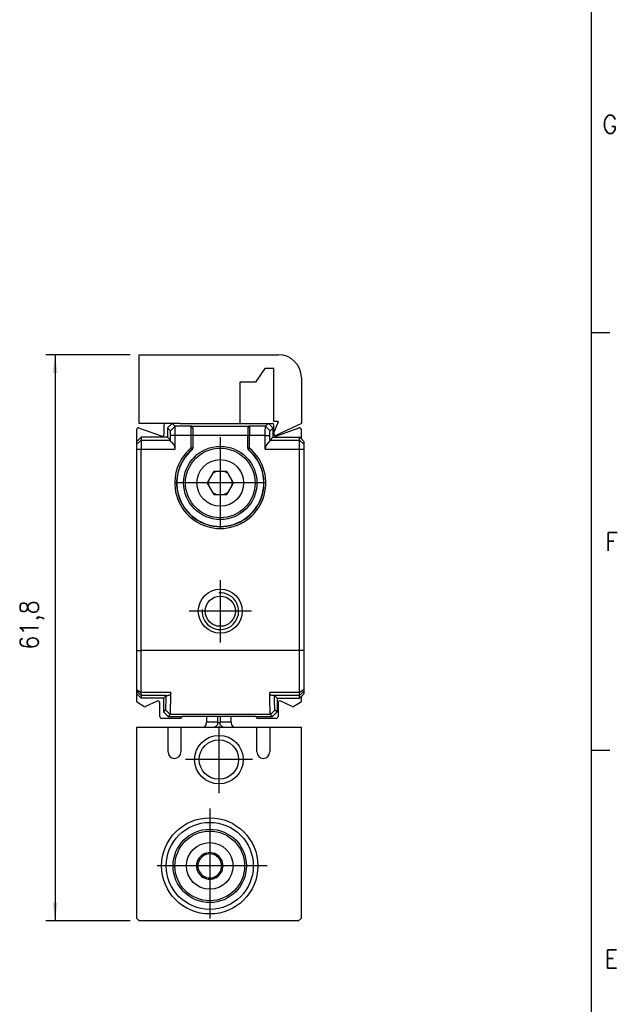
# Model space of a CAD drawing. Header units: millimetres. Extents: x -500 to 1029, y -592 to 328.
# Tile 17 of 24: x 27 to 92, y 113 to 220. Entities that reach past the tile are written whole.
import ezdxf

# ---------------------------------------------------------------- set-up
doc = ezdxf.new("R2010")
doc.units = ezdxf.units.MM
doc.linetypes.add('DOT_CENTER', pattern=[14, 12, -1, 0, -1])
doc.layers.add('1', color=7, linetype='Continuous')
doc.styles.add('CONVERTER_12', font='txt.shx', dxfattribs={"width": 0.9})
doc.dimstyles.new('ME10_DIM_38', dxfattribs={"dimtxt": 2, "dimasz": 2, "dimexe": 1, "dimexo": 1, "dimgap": 1, "dimtad": 1, "dimdsep": 46, "dimtxsty": 'CONVERTER_12', "dimsah": 1, "dimcen": 0.09, "dimclrd": 2, "dimclre": 2, "dimclrt": 2, "dimadec": 0, "dimazin": 0, "dimtfac": 1, "dimtdec": 4, "dimtix": 1, "dimtmove": 0, "dimatfit": 3, "dimfxl": 1, "dimtolj": 1, "dimtzin": 0, "dimarcsym": 0})

# ---------------------------------------------------------------- blocks, each defined once
blk = doc.blocks.new('SOPORTE_INTERMEDIO_S__32', base_point=(40.05, 174.94))
at = {"color": 7, "linetype": 'Continuous'}
for p, q in [((40.05, 176.25), (40.05, 183.75)), ((40.05, 183.75), (55.25, 183.75)), ((53.75, 182.25), (52.75, 180.75)), ((54.75, 182.25), (53.75, 182.25)), ((54.75, 176.45), (54.75, 182.25)), ((51.05, 180.75), (51.05, 176.25)), ((52.75, 180.75), (51.05, 180.75)), ((57.75, 181.25), (57.75, 176.25)), ((55.22, 176.45), (54.75, 176.45)), ((54.76, 175.21), (55.25, 176.45)), ((55.22, 176.45), (55.25, 176.45)), ((42.95, 176.25), (40.05, 176.25)), ((43.65, 176.25), (42.95, 176.25)), ((44.5, 176.25), (43.65, 176.25)), ((44.5, 176.25), (51.05, 176.25)), ((57.75, 176.25), (55.04, 174.96))]:
    blk.add_line(p, q, dxfattribs=at)
for centre, radius, start, end in [((55.25, 181.25), 2.5, 360, 90), ((54.95, 175.14), 0.2, 180, 295.5073)]:
    blk.add_arc(centre, radius, start, end, dxfattribs=at)
blk = doc.blocks.new('REGLA_S-670-T__33', base_point=(39.75, 144.05))
at = {"color": 7, "linetype": 'Continuous'}
for p, q in [((39.75, 175.56), (39.75, 174.25)), ((42.48, 174.85), (40.02, 175.74)), ((42.75, 176.05), (42.75, 175.04)), ((43.65, 176.25), (42.95, 176.25)), ((43.15, 175.75), (43.65, 176.25)), ((43.15, 175.75), (43.15, 174.75)), ((44.5, 176.25), (43.65, 176.25)), ((44.5, 176.25), (51.05, 176.25)), ((45.9, 175.73), (45.9, 174.95)), ((51.05, 176.25), (53, 176.25)), ((51.9, 175.73), (51.9, 174.95)), ((53, 176.25), (54.15, 176.25)), ((54.65, 175.75), (54.15, 176.25)), ((54.15, 176.25), (54.55, 176.25)), ((54.65, 175.75), (54.65, 174.75)), ((54.75, 175.04), (54.75, 176.05)), ((57.48, 175.74), (55.02, 174.85)), ((57.75, 174.55), (57.75, 175.56)), ((39.75, 174.25), (40.25, 174.75)), ((39.75, 174.25), (39.75, 173.93)), ((43.15, 174.75), (40.25, 174.75)), ((40.25, 174.75), (40.25, 174.43)), ((40.25, 174.43), (40.25, 173.43)), ((43.15, 174.75), (43.47, 174.43)), ((45.9, 174.95), (45.9, 174.93)), ((45.9, 174.93), (45.9, 173.56)), ((51.9, 174.95), (51.9, 174.93)), ((51.91, 173.56), (51.9, 174.93)), ((54.65, 174.75), (54.33, 174.43)), ((54.65, 174.75), (57.55, 174.75)), ((57.75, 174.55), (57.55, 174.75)), ((57.55, 174.43), (57.55, 174.75)), ((57.55, 173.43), (57.55, 174.43)), ((58.05, 174.25), (57.75, 174.55)), ((58.05, 173.93), (58.05, 174.25)), ((39.75, 173.93), (39.75, 173.43)), ((39.75, 173.43), (39.75, 151.47)), ((40.25, 151.47), (40.25, 173.43)), ((45.9, 173.53), (45.9, 173.56)), ((51.91, 173.56), (51.9, 173.53)), ((57.55, 151.47), (57.55, 173.43)), ((58.05, 173.43), (58.05, 173.93)), ((58.05, 151.47), (58.05, 173.43)), ((48.18, 171), (48.04, 170.77)), ((48.45, 171), (48.18, 171)), ((48.5, 171), (48.45, 171)), ((49.3, 171), (48.5, 171)), ((49.35, 171), (49.3, 171)), ((49.62, 171), (49.35, 171)), ((49.76, 170.77), (49.62, 171)), ((47.59, 169.98), (47.46, 169.75)), ((47.62, 170.03), (47.59, 169.98)), ((48.02, 170.72), (47.62, 170.03)), ((48.04, 170.77), (48.02, 170.72)), ((49.78, 170.72), (49.76, 170.77)), ((50.18, 170.03), (49.78, 170.72)), ((50.21, 169.98), (50.18, 170.03)), ((50.34, 169.75), (50.21, 169.98)), ((47.46, 169.75), (47.59, 169.52)), ((47.59, 169.52), (47.62, 169.47)), ((47.62, 169.47), (48.02, 168.78)), ((48.02, 168.78), (48.04, 168.73)), ((48.04, 168.73), (48.18, 168.5)), ((49.62, 168.5), (49.76, 168.73)), ((49.76, 168.73), (49.78, 168.78)), ((49.78, 168.78), (50.18, 169.47)), ((50.18, 169.47), (50.21, 169.52)), ((50.21, 169.52), (50.34, 169.75)), ((48.18, 168.5), (48.45, 168.5)), ((48.45, 168.5), (48.5, 168.5)), ((48.5, 168.5), (49.3, 168.5)), ((49.3, 168.5), (49.35, 168.5)), ((49.35, 168.5), (49.62, 168.5)), ((39.75, 151.47), (39.75, 147.22)), ((40.25, 146.89), (40.25, 151.47)), ((57.55, 146.89), (57.55, 151.47)), ((58.05, 147.22), (58.05, 151.47)), ((39.75, 147.22), (39.75, 147.05)), ((39.75, 147.05), (39.75, 146.75)), ((39.75, 146.75), (39.75, 145.95)), ((40.25, 146.25), (39.75, 146.75)), ((40.25, 146.55), (40.25, 146.89)), ((40.25, 146.55), (40.25, 146.25)), ((42.7, 146.25), (40.25, 146.25)), ((42.7, 146.25), (42.99, 146.54)), ((42.7, 146.25), (42.7, 144.75)), ((55.1, 146.25), (54.81, 146.54)), ((55.1, 146.25), (55.1, 144.75)), ((55.1, 146.25), (57.55, 146.25)), ((57.55, 146.55), (57.55, 146.89)), ((57.55, 146.25), (57.55, 146.55)), ((57.75, 146.45), (57.55, 146.25)), ((58.05, 146.75), (57.75, 146.45)), ((57.75, 145.95), (57.75, 146.45)), ((58.05, 147.05), (58.05, 147.22)), ((58.05, 146.75), (58.05, 147.05)), ((40.57, 145.36), (39.85, 145.78)), ((42.01, 145.94), (40.75, 145.35)), ((42.29, 144.25), (42.29, 145.75)), ((55.21, 145.75), (55.21, 144.25)), ((56.75, 145.35), (55.49, 145.94)), ((57.65, 145.78), (56.93, 145.36)), ((44.52, 144.05), (42.49, 144.05)), ((43.2, 144.25), (42.7, 144.75)), ((43.2, 144.25), (44.72, 144.25)), ((52.78, 144.25), (44.72, 144.25)), ((52.78, 144.25), (54.6, 144.25)), ((55.01, 144.05), (52.98, 144.05)), ((54.6, 144.25), (55.1, 144.75))]:
    blk.add_line(p, q, dxfattribs=at)
at = {"color": 3, "linetype": 'Continuous'}
for p, q in [((43.97, 175.93), (43.47, 175.43)), ((45.7, 175.93), (43.97, 175.93)), ((45.7, 175.95), (52.1, 175.95)), ((45.7, 175.93), (45.7, 175.95)), ((45.7, 175.93), (45.7, 174.93)), ((52.1, 175.95), (52.1, 175.93)), ((52.1, 175.93), (52.1, 174.93)), ((53.83, 175.93), (52.1, 175.93)), ((53.83, 175.93), (54.33, 175.43)), ((39.75, 173.93), (40.25, 174.43)), ((40.25, 174.43), (43.47, 174.43)), ((43.99, 174.93), (43.48, 174.93)), ((45.7, 174.93), (43.99, 174.93)), ((45.7, 174.93), (45.7, 173.56)), ((45.9, 174.95), (51.9, 174.95)), ((53.81, 174.93), (52.1, 174.93)), ((52.1, 173.56), (52.1, 174.93)), ((53.81, 174.93), (54.32, 174.93)), ((54.33, 174.43), (57.55, 174.43)), ((57.55, 174.43), (58.05, 173.93)), ((39.75, 173.43), (40.25, 173.43)), ((40.25, 173.43), (43.99, 173.43)), ((45.85, 173.49), (45.79, 173.45)), ((45.83, 173.41), (45.88, 173.47)), ((45.85, 173.49), (45.84, 173.56)), ((45.85, 173.49), (45.88, 173.47)), ((45.88, 173.47), (45.9, 173.53)), ((51.9, 173.53), (51.92, 173.47)), ((51.95, 173.49), (51.92, 173.47)), ((51.92, 173.47), (51.97, 173.41)), ((51.95, 173.49), (51.96, 173.56)), ((51.95, 173.49), (52.01, 173.45)), ((53.81, 173.43), (57.55, 173.43)), ((57.55, 173.43), (58.05, 173.43)), ((39.75, 151.47), (40.25, 151.47)), ((57.55, 151.47), (40.25, 151.47)), ((58.05, 151.47), (57.55, 151.47)), ((39.75, 147.22), (40.25, 146.89)), ((39.75, 147.05), (40.25, 146.55)), ((43.51, 146.89), (40.25, 146.89)), ((42.99, 146.54), (40.25, 146.55)), ((42.99, 146.54), (43.21, 146.55)), ((57.55, 146.89), (54.29, 146.89)), ((54.81, 146.54), (54.59, 146.55)), ((57.55, 146.55), (54.81, 146.54)), ((58.05, 147.22), (57.55, 146.89)), ((58.05, 147.05), (57.55, 146.55)), ((43.42, 144.47), (42.92, 144.97)), ((54.38, 144.47), (43.42, 144.47)), ((54.38, 144.47), (54.88, 144.97))]:
    blk.add_line(p, q, dxfattribs=at)
at = {"color": 7, "linetype": 'Continuous'}
for centre, radius in [((48.9, 169.75), 4), ((48.9, 169.75), 3.8), ((48.9, 169.75), 2.55), ((48.9, 155.75), 2.4), ((48.9, 155.75), 1.65)]:
    blk.add_circle(centre, radius, dxfattribs=at)
for centre, radius, start, end in [((39.95, 175.56), 0.2, 70, 180), ((42.95, 176.05), 0.2, 90, 180), ((45.69, 175.75), 0.209, 359.6583, 87.4273), ((45.7, 175.74), 0.2, 357.5035, 2.4965), ((52.11, 175.75), 0.209, 92.5727, 180.3417), ((52.1, 175.74), 0.2, 177.5035, 182.4965), ((54.55, 176.05), 0.2, 0, 90), ((57.55, 175.56), 0.2, 0, 110), ((42.55, 175.04), 0.2, 250, 0), ((42.99, 173.42), 0.998, 0.2188, 60.6459), ((54.81, 173.42), 0.998, 119.3541, 179.7812), ((54.95, 175.04), 0.2, 180, 290), ((48.9, 169.75), 4.77, 130.0372, 49.9628), ((48.9, 169.75), 4.75, 130.2759, 49.7241), ((45.7, 173.53), 0.2, 310.2157, 0.0643), ((52.1, 173.53), 0.2, 179.9357, 229.7843), ((48.9, 169.75), 1.31, 107.8639, 132.1359), ((48.9, 169.75), 1.33, 109.9619, 130.038), ((48.9, 169.75), 1.31, 47.8638, 72.1361), ((48.9, 169.75), 1.33, 49.9617, 70.0381), ((48.9, 169.75), 1.33, 169.962, 190.0379), ((48.9, 169.75), 1.31, 167.8641, 192.1358), ((48.9, 169.75), 1.31, 347.8638, 12.1362), ((48.9, 169.75), 1.33, 349.9618, 10.0383), ((48.9, 169.75), 1.31, 227.8642, 252.136), ((48.9, 169.75), 1.33, 229.9621, 250.038), ((48.9, 169.75), 1.31, 287.864, 312.1362), ((48.9, 169.75), 1.33, 289.962, 310.0382), ((39.95, 145.95), 0.2, 180, 240), ((40.67, 145.53), 0.2, 240, 295), ((42.09, 145.75), 0.2, 0, 115), ((55.41, 145.75), 0.2, 65, 180), ((56.83, 145.53), 0.2, 245, 300), ((57.55, 145.95), 0.2, 300, 0), ((42.49, 144.25), 0.2, 180, 270), ((44.52, 144.25), 0.2, 270, 360), ((52.98, 144.25), 0.2, 180, 270), ((55.01, 144.25), 0.2, 270, 0)]:
    blk.add_arc(centre, radius, start, end, dxfattribs=at)
at = {"color": 3, "linetype": 'Continuous'}
for centre, radius, start, end in [((45.7, 175.73), 0.2, 5.1068, 90.1187), ((52.1, 175.73), 0.2, 89.8813, 174.8932), ((48.9, 169.75), 4.97, 130.0372, 49.9628)]:
    blk.add_arc(centre, radius, start, end, dxfattribs=at)
at = {"color": 7, "linetype": 'Continuous'}
for points, knots in [([(43.15, 175.75), (43.18, 175.72), (43.23, 175.67), (43.31, 175.59), (43.39, 175.51), (43.45, 175.45), (43.47, 175.43)], [0, 0, 0, 0, 0.114169, 0.2283381, 0.3427111, 0.4570159, 0.4570159, 0.4570159, 0.4570159]), ([(43.48, 174.93), (43.48, 174.99), (43.48, 175.11), (43.48, 175.24), (43.48, 175.34), (43.47, 175.39), (43.47, 175.43)], [0, 0, 0, 0, 0.1875059, 0.3486005, 0.3990349, 0.4999574, 0.4999574, 0.4999574, 0.4999574]), ([(43.65, 176.25), (43.68, 176.22), (43.73, 176.17), (43.81, 176.09), (43.89, 176.01), (43.95, 175.95), (43.97, 175.93)], [0, 0, 0, 0, 0.114169, 0.2283381, 0.3427212, 0.4570969, 0.4570969, 0.4570969, 0.4570969]), ([(43.99, 174.93), (43.99, 174.97), (43.99, 175.07), (43.99, 175.24), (43.99, 175.42), (43.99, 175.62), (43.98, 175.77), (43.98, 175.86), (43.98, 175.91), (43.97, 175.92), (43.97, 175.93)], [0, 0, 0, 0, 0.140114, 0.277951, 0.507517, 0.705284, 0.858762, 0.958853, 0.989249, 1.000271, 1.000271, 1.000271, 1.000271]), ([(53.81, 174.93), (53.81, 174.97), (53.81, 175.07), (53.81, 175.24), (53.81, 175.42), (53.81, 175.6), (53.82, 175.73), (53.82, 175.82), (53.82, 175.88), (53.82, 175.91), (53.82, 175.92), (53.83, 175.93)], [0, 0, 0, 0, 0.1401138, 0.2779513, 0.5075168, 0.7052841, 0.8132446, 0.8983475, 0.9588548, 0.9884057, 0.9985498, 0.9985498, 0.9985498, 0.9985498]), ([(54.15, 176.25), (54.12, 176.22), (54.07, 176.17), (53.99, 176.09), (53.91, 176.01), (53.85, 175.95), (53.83, 175.93)], [0, 0, 0, 0, 0.114169, 0.2283381, 0.3429979, 0.4593104, 0.4593104, 0.4593104, 0.4593104]), ([(54.32, 174.93), (54.32, 174.99), (54.32, 175.11), (54.32, 175.24), (54.32, 175.34), (54.33, 175.39), (54.33, 175.43)], [0, 0, 0, 0, 0.1875059, 0.3486005, 0.3990349, 0.4999574, 0.4999574, 0.4999574, 0.4999574]), ([(54.65, 175.75), (54.62, 175.72), (54.57, 175.67), (54.49, 175.59), (54.41, 175.51), (54.35, 175.45), (54.33, 175.43)], [0, 0, 0, 0, 0.114169, 0.2283381, 0.3427111, 0.4570159, 0.4570159, 0.4570159, 0.4570159]), ([(43.47, 174.43), (43.48, 174.51), (43.48, 174.68), (43.48, 174.84), (43.48, 174.93)], [0, 0, 0, 0, 0.2501851, 0.5002643, 0.5002643, 0.5002643, 0.5002643]), ([(43.48, 174.29), (43.48, 174.31), (43.48, 174.34), (43.48, 174.39), (43.48, 174.41), (43.47, 174.42), (43.47, 174.43)], [0, 0, 0, 0, 0.0562239, 0.0977245, 0.1225993, 0.134224, 0.134224, 0.134224, 0.134224]), ([(54.33, 174.43), (54.32, 174.51), (54.32, 174.68), (54.32, 174.84), (54.32, 174.93)], [0, 0, 0, 0, 0.2501851, 0.5002643, 0.5002643, 0.5002643, 0.5002643]), ([(54.32, 174.29), (54.32, 174.32), (54.32, 174.36), (54.32, 174.4), (54.33, 174.43)], [0, 0, 0, 0, 0.0669414, 0.1342792, 0.1342792, 0.1342792, 0.1342792]), ([(42.92, 144.97), (42.92, 144.99), (42.94, 145.04), (42.94, 145.16), (42.96, 145.35), (42.97, 145.59), (42.98, 145.87), (42.98, 146.19), (42.99, 146.42), (42.99, 146.54)], [0, 0, 0, 0, 0.04976, 0.169215, 0.357923, 0.614931, 0.890363, 1.211074, 1.574754, 1.574754, 1.574754, 1.574754]), ([(43.51, 146.84), (43.5, 146.8), (43.49, 146.72), (43.42, 146.63), (43.33, 146.56), (43.25, 146.55), (43.21, 146.55)], [0, 0, 0, 0, 0.1426578, 0.2310278, 0.3263778, 0.4669927, 0.4669927, 0.4669927, 0.4669927]), ([(43.42, 144.47), (43.42, 144.49), (43.44, 144.55), (43.45, 144.67), (43.46, 144.88), (43.47, 145.15), (43.48, 145.49), (43.49, 145.89), (43.5, 146.35), (43.51, 146.67), (43.51, 146.84)], [0, 0, 0, 0, 0.052655, 0.180467, 0.382921, 0.65901, 0.998254, 1.39985, 1.860174, 2.375598, 2.375598, 2.375598, 2.375598]), ([(43.51, 146.84), (43.51, 146.85), (43.51, 146.87), (43.51, 146.89), (43.51, 146.89)], [0, 0, 0, 0, 0.0256188, 0.0513518, 0.0513518, 0.0513518, 0.0513518]), ([(54.29, 146.84), (54.29, 146.85), (54.29, 146.87), (54.29, 146.89), (54.29, 146.89)], [0, 0, 0, 0, 0.0256188, 0.0513518, 0.0513518, 0.0513518, 0.0513518]), ([(54.38, 144.47), (54.38, 144.49), (54.36, 144.55), (54.35, 144.67), (54.34, 144.88), (54.33, 145.15), (54.32, 145.49), (54.31, 145.89), (54.3, 146.35), (54.29, 146.67), (54.29, 146.84)], [0, 0, 0, 0, 0.052655, 0.180467, 0.382921, 0.65901, 0.998254, 1.39985, 1.860174, 2.375598, 2.375598, 2.375598, 2.375598]), ([(54.59, 146.55), (54.55, 146.55), (54.47, 146.56), (54.38, 146.63), (54.31, 146.72), (54.3, 146.8), (54.29, 146.84)], [0, 0, 0, 0, 0.1406149, 0.2359649, 0.3243349, 0.4669927, 0.4669927, 0.4669927, 0.4669927]), ([(54.88, 144.97), (54.88, 144.99), (54.86, 145.04), (54.86, 145.16), (54.84, 145.35), (54.83, 145.59), (54.82, 145.87), (54.82, 146.19), (54.81, 146.42), (54.81, 146.54)], [0, 0, 0, 0, 0.04976, 0.169215, 0.357923, 0.614931, 0.890363, 1.211074, 1.574754, 1.574754, 1.574754, 1.574754]), ([(42.7, 144.75), (42.72, 144.77), (42.75, 144.81), (42.81, 144.86), (42.87, 144.92), (42.9, 144.95), (42.92, 144.97)], [0, 0, 0, 0, 0.0778521, 0.1555749, 0.2335752, 0.3115599, 0.3115599, 0.3115599, 0.3115599]), ([(43.2, 144.25), (43.22, 144.27), (43.25, 144.31), (43.31, 144.36), (43.37, 144.42), (43.4, 144.45), (43.42, 144.47)], [0, 0, 0, 0, 0.0777875, 0.1555749, 0.2335499, 0.3113578, 0.3113578, 0.3113578, 0.3113578]), ([(54.6, 144.25), (54.58, 144.27), (54.55, 144.31), (54.49, 144.36), (54.43, 144.42), (54.4, 144.45), (54.38, 144.47)], [0, 0, 0, 0, 0.0777875, 0.1555749, 0.2335499, 0.3113578, 0.3113578, 0.3113578, 0.3113578]), ([(55.1, 144.75), (55.08, 144.77), (55.05, 144.81), (54.99, 144.86), (54.93, 144.92), (54.9, 144.95), (54.88, 144.97)], [0, 0, 0, 0, 0.0777767, 0.1554888, 0.233489, 0.3114737, 0.3114737, 0.3114737, 0.3114737])]:
    blk.add_open_spline(points, degree=3, knots=knots, dxfattribs=at)
for points in [[(43.99, 173.43), (43.99, 173.55), (43.99, 173.8), (43.99, 174.18), (43.99, 174.55), (43.99, 174.8), (43.99, 174.93)], [(53.81, 173.43), (53.81, 173.55), (53.81, 173.8), (53.81, 174.18), (53.81, 174.55), (53.81, 174.8), (53.81, 174.93)]]:
    blk.add_open_spline(points, degree=3, dxfattribs=at)
at = {"color": 3, "linetype": 'Continuous'}
for points, knots in [([(45.9, 174.93), (45.89, 174.93), (45.87, 174.93), (45.83, 174.93), (45.77, 174.93), (45.73, 174.93), (45.7, 174.93)], [0, 0, 0, 0, 0.0292893, 0.0585786, 0.1198927, 0.2, 0.2, 0.2, 0.2]), ([(52.1, 174.93), (52.07, 174.93), (52.03, 174.93), (51.97, 174.93), (51.93, 174.93), (51.91, 174.93), (51.9, 174.93)], [0, 0, 0, 0, 0.0801178, 0.1414214, 0.1707107, 0.2, 0.2, 0.2, 0.2]), ([(45.7, 173.56), (45.71, 173.55), (45.72, 173.53), (45.75, 173.5), (45.77, 173.48), (45.78, 173.46), (45.79, 173.45)], [0, 0, 0, 0, 0.0386081, 0.0757296, 0.109934, 0.1401818, 0.1401818, 0.1401818, 0.1401818]), ([(45.84, 173.56), (45.83, 173.56), (45.81, 173.56), (45.78, 173.56), (45.74, 173.56), (45.71, 173.56), (45.7, 173.56)], [0, 0, 0, 0, 0.0304793, 0.0648848, 0.1024611, 0.1414214, 0.1414214, 0.1414214, 0.1414214]), ([(45.79, 173.45), (45.8, 173.45), (45.8, 173.44), (45.81, 173.42), (45.82, 173.41), (45.83, 173.41), (45.83, 173.41)], [0, 0, 0, 0, 0.02351597, 0.03325422, 0.05649766, 0.05981815, 0.05981815, 0.05981815, 0.05981815]), ([(45.83, 173.41), (45.83, 173.41), (45.83, 173.4), (45.83, 173.39), (45.83, 173.38), (45.83, 173.38), (45.83, 173.37)], [0, 0, 0, 0, 0.00104495, 0.00835958, 0.02410152, 0.03149893, 0.03149893, 0.03149893, 0.03149893]), ([(45.9, 173.56), (45.9, 173.56), (45.89, 173.56), (45.88, 173.56), (45.87, 173.56), (45.85, 173.56), (45.84, 173.56)], [0, 0, 0, 0, 0.00507466, 0.01014933, 0.03322462, 0.05857865, 0.05857865, 0.05857865, 0.05857865]), ([(51.96, 173.56), (51.95, 173.56), (51.94, 173.56), (51.92, 173.56), (51.91, 173.56), (51.91, 173.56), (51.91, 173.56)], [0, 0, 0, 0, 0.02472124, 0.04335465, 0.04842932, 0.05350398, 0.05350398, 0.05350398, 0.05350398]), ([(52.1, 173.56), (52.09, 173.56), (52.06, 173.56), (52.02, 173.56), (51.99, 173.56), (51.97, 173.56), (51.96, 173.56)], [0, 0, 0, 0, 0.0389588, 0.0765366, 0.1109401, 0.1414214, 0.1414214, 0.1414214, 0.1414214]), ([(51.97, 173.41), (51.97, 173.41), (51.98, 173.41), (51.98, 173.42), (51.99, 173.43), (52, 173.44), (52.01, 173.45)], [0, 0, 0, 0, 0.00203021, 0.01624166, 0.03114719, 0.05981815, 0.05981815, 0.05981815, 0.05981815]), ([(51.97, 173.37), (51.97, 173.38), (51.97, 173.38), (51.97, 173.39), (51.97, 173.4), (51.97, 173.41), (51.97, 173.41)], [0, 0, 0, 0, 0.0073974, 0.02313934, 0.03045398, 0.03149893, 0.03149893, 0.03149893, 0.03149893]), ([(52.01, 173.45), (52.02, 173.46), (52.03, 173.48), (52.05, 173.5), (52.08, 173.53), (52.09, 173.55), (52.1, 173.56)], [0, 0, 0, 0, 0.0302482, 0.0644522, 0.1015654, 0.1401818, 0.1401818, 0.1401818, 0.1401818])]:
    blk.add_open_spline(points, degree=3, knots=knots, dxfattribs=at)
at = {"layer": '1', "color": 2, "linetype": 'DOT_CENTER'}
for p, q in [((48.9, 174.75), (48.9, 164.75)), ((53.9, 169.75), (43.9, 169.75)), ((48.9, 159.15), (48.9, 152.35)), ((52.3, 155.75), (45.5, 155.75))]:
    blk.add_line(p, q, dxfattribs=at)
at = {"layer": '1', "color": 30, "linetype": 'Continuous'}
blk.add_arc((48.9, 155.75), 2, 175, 95, dxfattribs=at)
blk = doc.blocks.new('CABEZA_ROSCADA_REGLA_S__34', base_point=(39.75, 121.95))
at = {"color": 7, "linetype": 'Continuous'}
for p, q in [((47.4, 144.25), (47.4, 143.64)), ((50.1, 143.64), (50.1, 144.25)), ((39.75, 143.05), (39.75, 122.25)), ((43.2, 143.05), (39.75, 143.05)), ((43.2, 140.39), (43.2, 143.05)), ((44.6, 143.05), (43.2, 143.05)), ((44.6, 143.05), (44.6, 140.39)), ((46.9, 143.05), (44.6, 143.05)), ((48.11, 143.05), (46.9, 143.05)), ((47.4, 143.55), (47.4, 143.64)), ((49.37, 143.05), (48.11, 143.05)), ((50.6, 143.05), (49.37, 143.05)), ((50.1, 143.64), (50.1, 143.55)), ((52.9, 143.05), (50.6, 143.05)), ((54.3, 143.05), (52.9, 143.05)), ((52.9, 140.39), (52.9, 143.05)), ((54.3, 143.05), (54.3, 140.39)), ((57.75, 143.05), (54.3, 143.05)), ((57.75, 122.25), (57.75, 143.05)), ((47.03, 129.21), (46.85, 128.88)), ((47.39, 129.2), (47.03, 129.21)), ((48.48, 129.21), (48.11, 129.2)), ((48.65, 128.88), (48.48, 129.21)), ((46.49, 128.27), (46.3, 127.95)), ((46.3, 127.95), (46.49, 127.63)), ((49.2, 127.95), (49.01, 128.27)), ((49.01, 127.63), (49.2, 127.95)), ((46.85, 127.02), (47.03, 126.69)), ((48.48, 126.69), (48.65, 127.02)), ((47.03, 126.69), (47.39, 126.7)), ((48.11, 126.7), (48.48, 126.69)), ((40.05, 121.95), (39.75, 122.25)), ((57.45, 121.95), (40.05, 121.95)), ((57.75, 122.25), (57.45, 121.95))]:
    blk.add_line(p, q, dxfattribs=at)
at = {"color": 3, "linetype": 'Continuous'}
for p, q in [((48.6, 144.25), (48.6, 143.64)), ((48.89, 144.25), (48.89, 143.64)), ((48.6, 143.64), (47.4, 143.64)), ((50.1, 143.64), (48.89, 143.64))]:
    blk.add_line(p, q, dxfattribs=at)
at = {"color": 7, "linetype": 'Continuous'}
for centre, radius in [((48.75, 139.55), 2.65), ((48.75, 139.55), 2.15), ((47.75, 127.95), 5.25), ((47.75, 127.95), 4.75), ((47.75, 127.95), 4), ((47.75, 127.95), 3.8), ((47.75, 127.95), 2.55), ((47.75, 127.95), 0.05)]:
    blk.add_circle(centre, radius, dxfattribs=at)
for centre, radius, start, end in [((46.9, 143.55), 0.5, 270, 0), ((50.6, 143.55), 0.5, 180, 270), ((43.9, 140.39), 0.7, 180, 0), ((53.6, 140.39), 0.7, 180, 0), ((47.75, 127.95), 1.45, 120, 180), ((47.75, 127.95), 1.3, 105.9424, 134.0576), ((47.75, 127.95), 1.45, 60, 120), ((47.75, 127.95), 1.3, 74.0576, 105.9424), ((47.75, 127.95), 1.3, 45.9424, 74.0576), ((47.75, 127.95), 1.45, 0, 60), ((47.75, 127.95), 1.45, 180, 240), ((47.75, 127.95), 1.3, 165.9424, 194.0576), ((47.75, 127.95), 1.3, 134.0576, 165.9424), ((47.75, 127.95), 1.45, 300, 0), ((47.75, 127.95), 1.3, 14.0576, 45.9424), ((47.75, 127.95), 1.3, 345.9424, 14.0576), ((47.75, 127.95), 1.3, 194.0576, 225.9424), ((47.75, 127.95), 1.3, 225.9424, 254.0576), ((47.75, 127.95), 1.3, 285.9424, 314.0576), ((47.75, 127.95), 1.3, 314.0576, 345.9424), ((47.75, 127.95), 1.45, 240, 300), ((47.75, 127.95), 1.3, 254.0576, 285.9424)]:
    blk.add_arc(centre, radius, start, end, dxfattribs=at)
at = {"color": 3, "linetype": 'Continuous'}
for points, knots in [([(48.6, 143.64), (48.6, 143.57), (48.61, 143.42), (48.5, 143.22), (48.33, 143.08), (48.18, 143.06), (48.11, 143.05)], [0, 0, 0, 0, 0.2169612, 0.4331785, 0.6479076, 0.861469, 0.861469, 0.861469, 0.861469]), ([(48.89, 143.64), (48.87, 143.62), (48.83, 143.57), (48.74, 143.55), (48.65, 143.57), (48.61, 143.62), (48.6, 143.64)], [0, 0, 0, 0, 0.0785875, 0.1728894, 0.2669907, 0.345065, 0.345065, 0.345065, 0.345065]), ([(49.37, 143.05), (49.3, 143.06), (49.15, 143.08), (48.98, 143.22), (48.87, 143.42), (48.88, 143.57), (48.89, 143.64)], [0, 0, 0, 0, 0.2137172, 0.4286319, 0.6450706, 0.8622674, 0.8622674, 0.8622674, 0.8622674])]:
    blk.add_open_spline(points, degree=3, knots=knots, dxfattribs=at)
at = {"layer": '1', "color": 2, "linetype": 'DOT_CENTER'}
for p, q in [((48.75, 143.2), (48.75, 135.9)), ((52.4, 139.55), (45.1, 139.55)), ((47.75, 134.2), (47.75, 121.7)), ((54, 127.95), (41.5, 127.95))]:
    blk.add_line(p, q, dxfattribs=at)
blk = doc.blocks.new('REGLA_S2-670-T__35', base_point=(39.75, 121.95))
for name, p in [('SOPORTE_INTERMEDIO_S__32', (40.05, 174.94)), ('REGLA_S-670-T__33', (39.75, 144.05)), ('CABEZA_ROSCADA_REGLA_S__34', (39.75, 121.95))]:
    blk.add_blockref(name, p)
blk = doc.blocks.new('*D87')
at = {"layer": '1', "color": 2, "linetype": 'Continuous'}
for p, q in [((39.05, 183.75), (29.86, 183.75)), ((30.86, 183.75), (30.86, 121.95)), ((39.05, 121.95), (29.86, 121.95))]:
    blk.add_line(p, q, dxfattribs=at)
at = {"layer": '1', "color": 2}
for points in [[(31.13, 181.75), (30.6, 181.75), (30.86, 183.75)], [(30.6, 123.95), (31.13, 123.95), (30.86, 121.95)]]:
    blk.add_solid(points, dxfattribs=at)
at = {"layer": '1', "color": 2, "insert": (29.66, 151.54), "char_height": 2, "attachment_point": 7, "rotation": 90, "line_spacing_factor": 0.60024, "style": 'CONVERTER_12'}
blk.add_mtext('61,8', dxfattribs=at)
blk = doc.blocks.new('_A2', base_point=(89.41, -87.22))
at = {"layer": '1', "color": 7, "linetype": 'Continuous'}
blk.add_line((89.41, -87.22), (89.41, 322.78), dxfattribs=at)
at = {"layer": '1', "color": 2, "linetype": 'Continuous'}
for p, q in [((91.41, 186.12), (89.41, 186.12)), ((91.41, 140.56), (89.41, 140.56))]:
    blk.add_line(p, q, dxfattribs=at)
at = {"layer": '1', "color": 2, "char_height": 2, "attachment_point": 6, "line_spacing_factor": 1.20048, "style": 'CONVERTER_12'}
for s, insert in [('G', (92.24, 208.89)), ('F', (92.31, 163.34)), ('E', (92.31, 117.78))]:
    blk.add_mtext(s, dxfattribs=dict(at, insert=insert))
blk = doc.blocks.new('Left2', base_point=(48.9, 149.1))
blk.add_blockref('REGLA_S2-670-T__35', (39.75, 121.95))
at = {"layer": '1'}
dim = blk.add_linear_dim(base=(30.864, 183.75), p1=(40.05, 121.95), p2=(40.05, 183.75), angle=90, dimstyle='ME10_DIM_38', dxfattribs=at)
dim.commit()
dim.dimension.update_dxf_attribs({"geometry": '*D87', "text_midpoint": (28.764, 153.988), "text_rotation": 90})

msp = doc.modelspace()

# ---------------------------------------------------------------- block references
for name, p in [('_A2', (89.41, -87.22)), ('Left2', (48.9, 149.1))]:
    msp.add_blockref(name, p)

doc.saveas('drawing.dxf')
